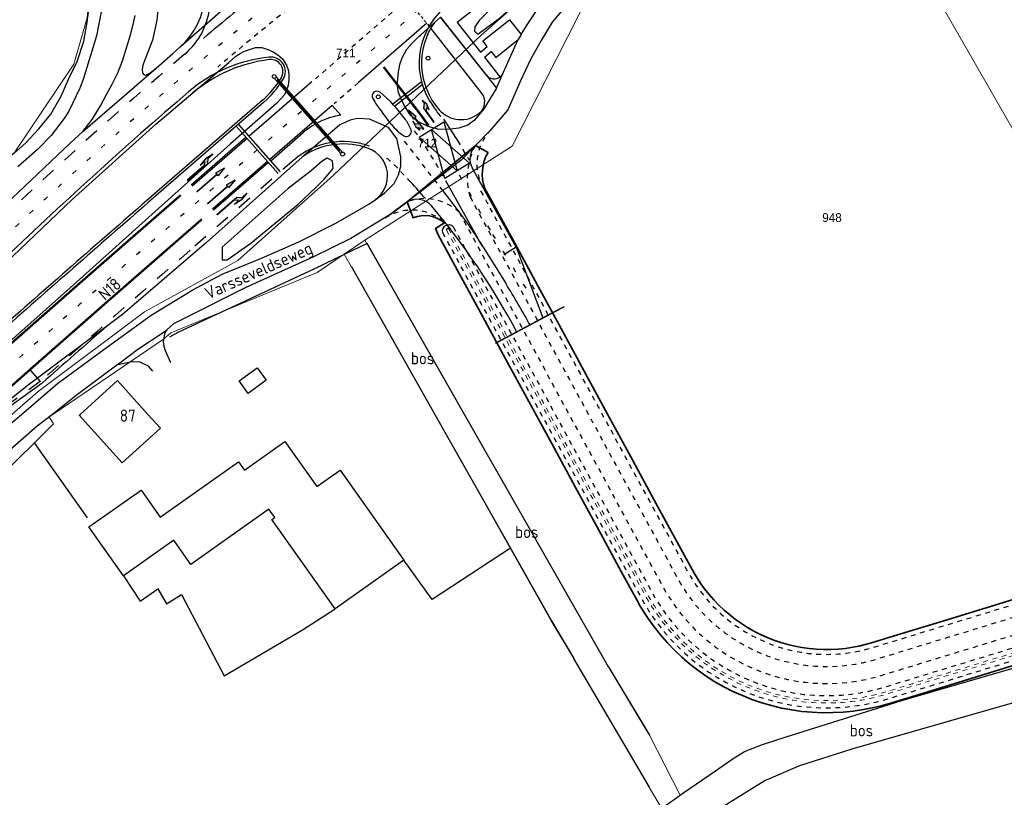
# Model space of a CAD drawing. Header units: metres. Extents: x 226218 to 240385, y 439369 to 449677.
# Tile 136 of 256: x 232870 to 233073, y 443421 to 443581. Entities that reach past the tile are written whole.
import ezdxf
from ezdxf.enums import TextEntityAlignment as Align

# ---------------------------------------------------------------- set-up
doc = ezdxf.new("R2010")
doc.units = ezdxf.units.M
doc.header["$MEASUREMENT"] = 0
for name, pattern in [('LIJN05-05', [1, 0.5, -0.5]), ('LIJN1-1', [2, 1, -1]), ('LIJN1-3', [4, 1, -3]), ('PHANTOM2', [1.25, 0.625, -0.125, 0.125, -0.125, 0.125, -0.125])]:
    doc.linetypes.add(name, pattern=pattern)
for name, color, linetype in [('CULTUURAANDUIDING', 253, 'Continuous'), ('DAKRAND-BYG', 4, 'Continuous'), ('Goud-markering', 7, 'Continuous'), ('Goud-ontwerp', 2, 'Continuous'), ('Goud-ontwerp-wordt later aangelegd', 2, 'Continuous'), ('Goud-opstellengtesdef', 30, 'Continuous'), ('HEG', 253, 'Continuous'), ('HOOFDGEBOUW', 4, 'Continuous'), ('HUISNUMMER', 253, 'Continuous'), ('INSTEEKSLOOT', 153, 'Continuous'), ('KANTVERH', 253, 'Continuous'), ('MIDSLTGREPPEL', 253, 'Continuous'), ('MUUR', 253, 'Continuous'), ('OVLIJNOBJ', 253, 'Continuous'), ('RASTER', 253, 'Continuous'), ('STRAATNAAM', 253, 'Continuous'), ('VRI-lantaarns', 162, 'Continuous')]:
    doc.layers.add(name, color=color, linetype=linetype)
for name, color, linetype, lineweight in [('G01 perceelsgrens', 73, 'Continuous', 0), ('gw-nw-bodemwatergang', 153, 'Continuous', 18), ('gw-nw-grondwerklijn', 75, 'Continuous', 30), ('gw-nw-kruinlijn', 75, 'Continuous', 30), ('kd-nw-beheersgrens', 13, 'rijksgrplan', 35), ('vh-nw-randverharding', 253, 'Continuous', 30), ('Z01 perceelnummer', 73, 'Continuous', 13)]:
    doc.layers.add(name, color=color, linetype=linetype, lineweight=lineweight)
doc.styles.get("Standard").update_dxf_attribs({"font": 'iso.shx'})
doc.styles.add('Style-WORKING', font='WORKING.shx')
doc.linetypes.add('HAAIETAND50-L', pattern='A,0,-0.25,[122,wocad.shx,S=0.1,R=0,X=0,Y=0],-0.75', length=1)
doc.linetypes.add('HAAIETAND50-R', pattern='A,0,-0.25,[122,wocad.shx,S=0.1,R=180,X=0,Y=0],-0.75', length=1)
doc.linetypes.add('rijksgrplan', pattern='A,8,-2,[42,RTW.shx,S=1,R=0,X=0,Y=0],-2', length=12)

# ---------------------------------------------------------------- blocks, each defined once
blk = doc.blocks.new('A$C55E87B6D')
at = {"color": 4}
blk.add_arc((232958.5, 443538), 0.268, 54.9032, 197.2786, dxfattribs=at)
at = {"layer": 'gw-nw-bodemwatergang', "linetype": 'LIJN1-1', "flags": 128}
for points in [[(232958.24, 443537.92), (232962.58, 443529.95), (232967.36, 443521.16), (232972.14, 443512.38), (232976.92, 443503.59), (232981.7, 443494.81), (232986.48, 443486.03), (232991.25, 443477.24), (232996.03, 443468.46), (232999.13, 443462.77), (232999.83, 443461.53), (233000.57, 443460.31), (233001.36, 443459.11), (233002.54, 443457.47), (233003.8, 443455.89), (233005.13, 443454.36), (233006.54, 443452.9), (233008.01, 443451.51), (233009.54, 443450.19), (233011.14, 443448.95), (233012.79, 443447.78), (233014.5, 443446.7), (233016.26, 443445.69), (233018.06, 443444.77), (233019.91, 443443.94), (233021.79, 443443.2), (233023.7, 443442.54), (233025.65, 443441.98), (233027.62, 443441.51), (233029.61, 443441.14), (233031.61, 443440.86), (233033.63, 443440.68), (233035.65, 443440.59), (233037.67, 443440.6), (233039.7, 443440.7), (233041.71, 443440.91), (233043.71, 443441.2), (233045.45, 443441.54), (233047.17, 443441.95), (233048.86, 443442.43), (233054.26, 443444.08), (233063.82, 443447), (233073.39, 443449.91), (233082.95, 443452.83), (233092.52, 443455.75), (233102.08, 443458.67), (233104.51, 443459.42)], [(232958.66, 443538.22), (232963.02, 443530.19), (232967.8, 443521.4), (232972.58, 443512.62), (232977.36, 443503.83), (232982.14, 443495.05), (232986.92, 443486.27), (232991.7, 443477.48), (232996.48, 443468.7), (232999.57, 443463.01), (233000.26, 443461.79), (233001, 443460.58), (233001.78, 443459.4), (233002.94, 443457.78), (233004.19, 443456.21), (233005.5, 443454.7), (233006.89, 443453.26), (233008.34, 443451.89), (233009.86, 443450.58), (233011.44, 443449.35), (233013.07, 443448.2), (233014.76, 443447.13), (233016.5, 443446.14), (233018.28, 443445.23), (233020.1, 443444.4), (233021.96, 443443.67), (233023.86, 443443.02), (233025.78, 443442.47), (233027.72, 443442.01), (233029.69, 443441.64), (233031.67, 443441.36), (233033.66, 443441.18), (233035.66, 443441.09), (233037.66, 443441.1), (233039.66, 443441.21), (233041.65, 443441.41), (233043.63, 443441.7), (233045.34, 443442.03), (233047.04, 443442.44), (233048.72, 443442.91), (233054.11, 443444.56), (233063.68, 443447.48), (233073.24, 443450.4), (233082.8, 443453.32), (233092.37, 443456.23), (233101.93, 443459.15), (233104.39, 443459.9)]]:
    blk.add_lwpolyline(points, dxfattribs=at)
at = {"layer": 'gw-nw-grondwerklijn'}
blk.add_arc((232958.66, 443537.68), 1.31, 45.3177, 191.7761, dxfattribs=at)
at = {"layer": 'gw-nw-kruinlijn', "linetype": 'LIJN1-1', "flags": 128}
for points in [[(232965.25, 443545.98), (232966.6, 443543.52), (232971.38, 443534.73), (232976.15, 443525.95), (232980.93, 443517.16), (232985.71, 443508.38), (232990.49, 443499.59), (232995.27, 443490.81), (233000.05, 443482.03), (233004.83, 443473.24), (233007.91, 443467.58), (233008.46, 443466.61), (233009.03, 443465.68), (233009.62, 443464.77), (233010.53, 443463.51), (233011.49, 443462.29), (233012.51, 443461.13), (233013.58, 443460.01), (233014.71, 443458.95), (233015.88, 443457.94), (233017.1, 443456.99), (233018.37, 443456.1), (233019.67, 443455.27), (233021.02, 443454.5), (233022.4, 443453.8), (233023.81, 443453.16), (233025.25, 443452.59), (233026.71, 443452.09), (233028.2, 443451.66), (233029.7, 443451.31), (233031.22, 443451.02), (233032.76, 443450.81), (233034.3, 443450.67), (233035.84, 443450.6), (233037.39, 443450.61), (233038.94, 443450.69), (233040.48, 443450.84), (233042.01, 443451.07), (233043.33, 443451.33), (233044.65, 443451.64), (233045.98, 443452.02), (233051.34, 443453.65), (233060.9, 443456.57), (233070.46, 443459.49), (233080.03, 443462.41), (233089.59, 443465.33), (233099.16, 443468.25), (233101.97, 443469.11)], [(232957.38, 443537.42), (232961.7, 443529.47), (232966.48, 443520.68), (232971.26, 443511.9), (232976.04, 443503.12), (232980.82, 443494.33), (232985.6, 443485.55), (232990.37, 443476.76), (232995.15, 443467.98), (232998.25, 443462.28), (232998.96, 443461.03), (232999.73, 443459.77), (233000.54, 443458.54), (233001.74, 443456.87), (233003.03, 443455.25), (233004.39, 443453.69), (233005.83, 443452.19), (233007.34, 443450.77), (233008.91, 443449.42), (233010.54, 443448.15), (233012.23, 443446.95), (233013.98, 443445.84), (233015.78, 443444.81), (233017.63, 443443.87), (233019.52, 443443.02), (233021.44, 443442.26), (233023.4, 443441.59), (233025.39, 443441.01), (233027.41, 443440.53), (233029.45, 443440.15), (233031.5, 443439.87), (233033.56, 443439.68), (233035.63, 443439.59), (233037.7, 443439.6), (233039.77, 443439.71), (233041.83, 443439.91), (233043.88, 443440.22), (233045.66, 443440.56), (233047.42, 443440.98), (233049.14, 443441.47), (233054.55, 443443.12), (233064.11, 443446.04), (233073.68, 443448.96), (233083.24, 443451.88), (233092.81, 443454.8), (233102.37, 443457.71), (233104.77, 443458.45)], [(232959.57, 443538.61), (232959.57, 443538.61), (232963.91, 443530.67), (232968.69, 443521.88), (232973.47, 443513.1), (232978.25, 443504.32), (232983.02, 443495.53), (232987.8, 443486.75), (232992.58, 443477.96), (232997.36, 443469.18), (233000.45, 443463.5), (233001.13, 443462.3), (233001.85, 443461.12), (233002.61, 443459.97), (233003.75, 443458.38), (233004.96, 443456.85), (233006.25, 443455.38), (233007.6, 443453.98), (233009.02, 443452.64), (233010.5, 443451.36), (233012.04, 443450.16), (233013.63, 443449.04), (233015.28, 443447.99), (233016.98, 443447.02), (233018.72, 443446.14), (233020.49, 443445.33), (233022.31, 443444.61), (233024.16, 443443.98), (233026.03, 443443.44), (233027.93, 443442.99), (233029.85, 443442.63), (233031.79, 443442.36), (233033.73, 443442.19), (233035.68, 443442.1), (233037.63, 443442.11), (233039.58, 443442.21), (233041.52, 443442.41), (233043.45, 443442.69), (233045.13, 443443.02), (233046.79, 443443.42), (233048.43, 443443.88), (233053.82, 443445.52), (233063.38, 443448.44), (233072.95, 443451.36), (233082.51, 443454.28), (233092.07, 443457.2), (233101.64, 443460.12), (233104.13, 443460.88)]]:
    blk.add_lwpolyline(points, dxfattribs=at)
at = {"layer": 'vh-nw-randverharding', "linetype": 'LIJN1-1', "flags": 128}
for points in [[(232963.06, 443544.79), (232964.4, 443542.32), (232969.18, 443533.54), (232973.96, 443524.75), (232978.74, 443515.97), (232983.52, 443507.18), (232988.29, 443498.4), (232993.07, 443489.62), (232997.85, 443480.83), (233002.63, 443472.05), (233005.72, 443466.37), (233006.3, 443465.34), (233006.92, 443464.34), (233007.56, 443463.35), (233008.54, 443462), (233009.57, 443460.69), (233010.67, 443459.44), (233011.82, 443458.24), (233013.04, 443457.09), (233014.3, 443456.01), (233015.61, 443454.98), (233016.98, 443454.02), (233018.38, 443453.13), (233019.83, 443452.3), (233021.31, 443451.54), (233022.83, 443450.86), (233024.38, 443450.25), (233025.96, 443449.71), (233027.56, 443449.25), (233029.18, 443448.86), (233030.82, 443448.55), (233032.47, 443448.32), (233034.13, 443448.17), (233035.79, 443448.1), (233037.46, 443448.11), (233039.13, 443448.2), (233040.78, 443448.36), (233042.43, 443448.61), (233043.86, 443448.88), (233045.28, 443449.22), (233046.68, 443449.62), (233052.07, 443451.26), (233061.63, 443454.18), (233071.19, 443457.1), (233080.76, 443460.02), (233090.32, 443462.94), (233099.89, 443465.86), (233102.61, 443466.69)], [(232960.81, 443541.59), (232961.33, 443540.65), (232966.11, 443531.86), (232970.88, 443523.08), (232975.66, 443514.3), (232980.44, 443505.51), (232985.22, 443496.73), (232990, 443487.94), (232994.78, 443479.16), (232999.56, 443470.37), (233002.65, 443464.7), (233003.28, 443463.57), (233003.96, 443462.46), (233004.67, 443461.38), (233005.74, 443459.89), (233006.88, 443458.45), (233008.09, 443457.07), (233009.36, 443455.75), (233010.69, 443454.49), (233012.08, 443453.3), (233013.53, 443452.17), (233015.03, 443451.12), (233016.57, 443450.13), (233018.16, 443449.22), (233019.8, 443448.39), (233021.47, 443447.63), (233023.17, 443446.96), (233024.91, 443446.37), (233026.67, 443445.86), (233028.45, 443445.44), (233030.25, 443445.1), (233032.07, 443444.85), (233033.9, 443444.68), (233035.73, 443444.6), (233037.56, 443444.61), (233039.39, 443444.71), (233041.22, 443444.89), (233043.03, 443445.16), (233044.6, 443445.46), (233046.16, 443445.83), (233047.7, 443446.27), (233053.09, 443447.91), (233062.65, 443450.83), (233072.22, 443453.75), (233081.78, 443456.67), (233091.34, 443459.59), (233100.91, 443462.51), (233103.5, 443463.3)]]:
    blk.add_lwpolyline(points, dxfattribs=at)
at = {"layer": 'vh-nw-randverharding', "linetype": 'LIJN1-1'}
for centre, radius, start, end in [((232976.49, 443548.71), 13.99, 151.6954, 196.2731), ((232953.74, 443534.09), 10.31, 46.6839, 110.5618)]:
    blk.add_arc(centre, radius, start, end, dxfattribs=at)
blk = doc.blocks.new('A$C55FE332E')
at = {"layer": 'kd-nw-beheersgrens', "ltscale": 1.5, "flags": 128}
blk.add_lwpolyline([(232957.82, 443539.39, 0.28061), (232951.35, 443540.47), (232950.12, 443543.74), (232964.17, 443555.34), (232966.81, 443553.92)], format="xyb", dxfattribs=at)
for points in [[(232966.13, 443546.46), (232967.48, 443543.99), (232972.25, 443535.21), (232977.03, 443526.42), (232981.81, 443517.64), (232986.59, 443508.86), (232991.37, 443500.07), (232996.15, 443491.29), (233000.93, 443482.5), (233005.71, 443473.72), (233008.78, 443468.07), (233009.32, 443467.12), (233009.87, 443466.21), (233010.45, 443465.34), (233011.33, 443464.11), (233012.26, 443462.93), (233013.25, 443461.81), (233014.29, 443460.72), (233015.38, 443459.69), (233016.52, 443458.72), (233017.7, 443457.8), (233018.93, 443456.93), (233020.19, 443456.13), (233021.49, 443455.38), (233022.83, 443454.7), (233024.2, 443454.08), (233025.59, 443453.53), (233027.01, 443453.05), (233028.45, 443452.63), (233029.91, 443452.28), (233031.38, 443452.01), (233032.87, 443451.8), (233034.36, 443451.67), (233035.86, 443451.6), (233037.36, 443451.61), (233038.86, 443451.69), (233040.35, 443451.84), (233041.84, 443452.06), (233043.12, 443452.31), (233044.4, 443452.61), (233045.7, 443452.98), (233051.04, 443454.61), (233060.61, 443457.53), (233070.17, 443460.45), (233079.74, 443463.37), (233089.3, 443466.29), (233098.87, 443469.2), (233108.43, 443472.12), (233115.26, 443474.21)], [(232957.82, 443539.39), (232955.96, 443538.26), (232956.5, 443536.94)], [(232956.5, 443536.94), (232960.82, 443528.99), (232965.6, 443520.21), (232970.38, 443511.42), (232975.16, 443502.64), (232979.94, 443493.85), (232984.72, 443485.07), (232989.5, 443476.29), (232994.27, 443467.5), (232997.38, 443461.8), (232998.1, 443460.52), (232998.88, 443459.24), (232999.72, 443457.98), (233000.94, 443456.27), (233002.26, 443454.61), (233003.66, 443453.01), (233005.13, 443451.48), (233006.67, 443450.03), (233008.27, 443448.65), (233009.95, 443447.34), (233011.68, 443446.12), (233013.47, 443444.98), (233015.31, 443443.93), (233017.19, 443442.97), (233019.13, 443442.1), (233021.1, 443441.32), (233023.1, 443440.63), (233025.14, 443440.05), (233027.2, 443439.55), (233029.28, 443439.16), (233031.38, 443438.87), (233033.49, 443438.68), (233035.61, 443438.59), (233037.73, 443438.6), (233039.85, 443438.71), (233041.96, 443438.92), (233044.05, 443439.23), (233045.87, 443439.59), (233047.68, 443440.02), (233049.42, 443440.51), (233054.84, 443442.16), (233064.41, 443445.08), (233073.97, 443448), (233083.54, 443450.92), (233093.1, 443453.84), (233102.66, 443456.76), (233112.23, 443459.68), (233118.86, 443461.7)]]:
    blk.add_lwpolyline(points, dxfattribs=at)
at = {"layer": 'kd-nw-beheersgrens', "ltscale": 1.5}
blk.add_arc((232973.94, 443549.51), 8.38, 148.2651, 201.3331, dxfattribs=at)
blk = doc.blocks.new('RA_5m')
blk.add_hatch(color=0).paths.add_polyline_path([(5, -0.375), (4.3, -0.375), (3.55, 0.375), (0, 0.375), (0, 0.225), (2.7, 0.225), (3.3, -0.375), (2.6, -0.375), (3.8, -0.675)])
at = {"color": 0, "linetype": 'Continuous'}
blk.add_lwpolyline([(5, -0.375), (4.3, -0.375), (3.55, 0.375), (0, 0.375), (0, 0.225), (2.7, 0.225), (3.3, -0.375), (2.6, -0.375), (3.8, -0.675)], close=True, dxfattribs=at)
blk = doc.blocks.new('LA-RD_5m')
blk.add_hatch(color=0).paths.add_polyline_path([(2.95, -0.225), (1.35, -0.225), (1.95, 0.375), (2.65, 0.375), (1.45, 0.675), (0.25, 0.375), (0.95, 0.375), (0.35, -0.225), (0, -0.225), (0, -0.375), (2.95, -0.375), (2.95, -0.675), (5, -0.3), (2.95, 0.075)])
at = {"color": 0, "linetype": 'Continuous'}
blk.add_lwpolyline([(2.95, -0.225), (1.35, -0.225), (1.95, 0.375), (2.65, 0.375), (1.45, 0.675), (0.25, 0.375), (0.95, 0.375), (0.35, -0.225), (0, -0.225), (0, -0.375), (2.95, -0.375), (2.95, -0.675), (5, -0.3), (2.95, 0.075)], close=True, dxfattribs=at)
blk = doc.blocks.new('*U43')
at = {"layer": 'VRI-lantaarns', "color": 0}
for points in [[(0.35, 0.2), (20.95, 0.2)], [(0.35, -0.2), (20.95, -0.2)]]:
    blk.add_lwpolyline(points, dxfattribs=at)
at = {"layer": 'VRI-lantaarns', "color": 0, "linetype": 'LIJN1-1', "ltscale": 0.9, "const_width": 0.4}
blk.add_lwpolyline([(0.9, 0), (20.39, 0)], dxfattribs=at)
at = {"layer": 'VRI-lantaarns', "color": 0}
for centre in [(0, 0), (21.29, 0)]:
    blk.add_circle(centre, 0.4, dxfattribs=at)
blk = doc.blocks.new('RD_7-5m')
blk.add_hatch(color=0).paths.add_polyline_path([(5.45, -0.375), (5.45, -0.075), (0, -0.075), (0, 0.075), (5.45, 0.075), (5.45, 0.375), (7.5, 0)])
at = {"color": 0}
blk.add_lwpolyline([(5.45, -0.375), (5.45, -0.075), (0, -0.075), (0, 0.075), (5.45, 0.075), (5.45, 0.375), (7.5, 0)], close=True, dxfattribs=at)
blk = doc.blocks.new('LA_7-5m')
blk.add_hatch(color=0).paths.add_polyline_path([(7.5, 0.375), (5.7, 0.675), (4, 0.375), (5.2, 0.375), (4.6, -0.225), (0, -0.225), (0, -0.375), (5.45, -0.375), (6.2, 0.375)])
at = {"color": 0}
blk.add_lwpolyline([(7.5, 0.375), (5.7, 0.675), (4, 0.375), (5.2, 0.375), (4.6, -0.225), (0, -0.225), (0, -0.375), (5.45, -0.375), (6.2, 0.375)], close=True, dxfattribs=at)
blk = doc.blocks.new('RA_7-5m')
blk.add_hatch(color=0).paths.add_polyline_path([(7.5, -0.375), (5.7, -0.675), (4, -0.375), (5.2, -0.375), (4.6, 0.225), (0, 0.225), (0, 0.375), (5.45, 0.375), (6.2, -0.375)])
at = {"color": 0}
blk.add_lwpolyline([(7.5, -0.375), (5.7, -0.675), (4, -0.375), (5.2, -0.375), (4.6, 0.225), (0, 0.225), (0, 0.375), (5.45, 0.375), (6.2, -0.375)], close=True, dxfattribs=at)
blk = doc.blocks.new('Universeelmast')
at = {"layer": 'VRI-lantaarns'}
h = blk.add_hatch(color=256, dxfattribs=at)
h.paths.add_polyline_path([(-0.45, 0, 1), (0.45, 0, 1)])
h.paths.add_polyline_path([(0.35, 0, -1), (-0.35, 0, -1)], flags=16)
blk.add_circle((0, 0), 0.4, dxfattribs=at)
blk = doc.blocks.new('Kadastrale grenzen Kerkstraat Harreveld')
at = {"layer": 'G01 perceelsgrens', "linetype": 'Continuous', "lineweight": 0}
for p, q in [((232934878, 443549158), (232915242, 443531695)), ((232937138, 443532992), (232941397, 443535869)), ((232941397, 443535869), (232961904, 443500000)), ((232937138, 443532992), (232955818, 443500000)), ((232876457, 443499513), (232877175, 443500000)), ((232876457, 443499513), (232877348, 443498070)), ((232779787, 443401300), (232877348, 443498070)), ((233000000, 443423140), (233002376, 443419068))]:
    blk.add_line(p, q, dxfattribs=at)
at = {"layer": 'G01 perceelsgrens', "linetype": 'Continuous', "lineweight": 0, "flags": 128}
for points in [[(232816124, 443500000), (232836759, 443522531), (232869306, 443553884), (232881518, 443572067), (232884270, 443581581), (232885103, 443589987), (232884968, 443599126), (232910610, 443621797), (232920359, 443612338), (232926159, 443610852), (232932035, 443611324), (232960490, 443633946), (232971433, 443642199), (232972018, 443642640)], [(233036167, 443625983), (233082756, 443544860), (233108534, 443500000)], [(232934878, 443549158), (232965323, 443578020), (232995604, 443604658), (233000000, 443608129)], [(232941397, 443535869), (232971763, 443555177), (232987753, 443586758), (233000000, 443596838)], [(232877175, 443500000), (232899952, 443515442), (232901478, 443516765), (232931597, 443529212), (232937138, 443532992)], [(232868765, 443500000), (232874135, 443504735), (232896058, 443521106), (232915242, 443531695)], [(232955818, 443500000), (232979797, 443457504), (232984457, 443449777), (233000000, 443423140)], [(232961904, 443500000), (232990522, 443449820), (232991602, 443447926), (232992461, 443446497), (232999107, 443435434), (233000000, 443433947)], [(233002376, 443419068), (233005921, 443411994), (233016549, 443420175), (233023623, 443424556), (233030961, 443427725), (233041749, 443431154), (233060999, 443436634), (233101139, 443448199), (233130527, 443456425), (233131176, 443455084), (233193242, 443475172)], [(233000000, 443433947), (233006329, 443421645), (233013619, 443426598), (233017231, 443429190), (233019551, 443430616), (233023259, 443432077), (233028131, 443433646), (233051959, 443441093), (233056601, 443442445), (233088006, 443451591), (233117802, 443460215), (233128855, 443463413), (233129224, 443463520), (233129458, 443463588)]]:
    blk.add_lwpolyline(points, dxfattribs=at)
at = {"layer": 'Z01 perceelnummer', "linetype": 'Continuous', "lineweight": 13, "style": 'Style-WORKING'}
for s, p in [('711', (232937467, 443574361)), ('712', (232954295, 443555850)), ('948', (233037569, 443540505))]:
    blk.add_text(s, height=1800, dxfattribs=at).set_placement(p, align=Align.MIDDLE_CENTER)

msp = doc.modelspace()

# ---------------------------------------------------------------- linework, layer by layer
at = {"layer": 'DAKRAND-BYG'}
msp.add_line((232949.45, 443469.97), (232935.29, 443459.96), dxfattribs=at)
for points in [[(232919.23, 443509.56), (232921.08, 443507.01), (232917.38, 443504.32), (232915.53, 443506.87), (232919.23, 443509.56)], [(232891.7, 443466.78), (232884.6, 443476.82), (232895.34, 443484.41), (232899.29, 443478.82), (232915.42, 443490.22), (232916.62, 443488.53), (232924.97, 443494.43), (232931.53, 443485.15), (232936.32, 443488.54), (232949.45, 443469.97)], [(232935.29, 443459.96), (232922.29, 443478.34), (232922.88, 443478.76), (232921.67, 443480.48), (232905.6, 443469.11), (232902.07, 443474.11), (232891.7, 443466.78)]]:
    msp.add_lwpolyline(points, dxfattribs=at)
at = {"layer": 'Goud-markering', "linetype": 'LIJN1-3'}
msp.add_line((232961.607, 443591.213), (232901.171, 443538.715), dxfattribs=at)
at = {"layer": 'Goud-markering', "linetype": 'LIJN05-05'}
msp.add_line((232949.781, 443585.697), (232954.645, 443579.888), dxfattribs=at)
at = {"layer": 'Goud-markering', "linetype": 'LIJN1-1'}
for p, q in [((232950.032, 443585.397), (232931.244, 443569.076)), ((232940.078, 443568.272), (232935.078, 443563.93))]:
    msp.add_line(p, q, dxfattribs=at)
at = {"layer": 'Goud-markering', "linetype": 'HAAIETAND50-L'}
msp.add_line((232954.142, 443580.489), (232942.179, 443570.098), dxfattribs=at)
at = {"layer": 'Goud-markering', "linetype": 'Continuous'}
for p, q in [((232951.733, 443563.065), (232945.236, 443571.428)), ((232951.891, 443563.187), (232945.387, 443571.559)), ((232942.179, 443570.098), (232940.078, 443568.272)), ((232930.489, 443568.42), (232917.605, 443557.229)), ((232952.992, 443568.405), (232947.145, 443563.863)), ((232953.17, 443567.784), (232947.554, 443563.421)), ((232920.579, 443564.217), (232896.892, 443543.641)), ((232934.686, 443563.589), (232921.838, 443552.429)), ((232936.446, 443561.562), (232934.686, 443563.589)), ((232923.585, 443549.542), (232914.953, 443559.329)), ((232924.035, 443549.939), (232915.406, 443559.723)), ((232922.053, 443552.185), (232928.802, 443558.047)), ((232916.986, 443557.023), (232905.662, 443547.186)), ((232917.185, 443556.798), (232905.861, 443546.961)), ((232921.352, 443552.073), (232910.027, 443542.236)), ((232921.551, 443551.848), (232910.227, 443542.011))]:
    msp.add_line(p, q, dxfattribs=at)
at = {"layer": 'Goud-markering', "linetype": 'LIJN1-1', "ltscale": 3}
for p, q in [((232926.819, 443552.351), (232905.45, 443533.789)), ((232874.669, 443506.829), (232846.889, 443486.669))]:
    msp.add_line(p, q, dxfattribs=at)
at = {"layer": 'Goud-markering', "linetype": 'LIJN1-3', "const_width": 0.45, "flags": 128}
for points in [[(232903.498, 443545.107), (232899.007, 443541.207, 0.0030598), (232853.023, 443500.767)], [(232907.863, 443540.157), (232903.335, 443536.224, 0.0030598), (232857.412, 443495.838)]]:
    msp.add_lwpolyline(points, format="xyb", dxfattribs=at)
at = {"layer": 'Goud-markering', "linetype": 'LIJN1-3'}
for centre, radius, start, end in [((233513.533, 442857.277), 937.545, 126.727538, 137.097519), ((236180.076, 439763.959), 5000, 130.978893, 131.538781)]:
    msp.add_arc(centre, radius, start, end, dxfattribs=at)
at = {"layer": 'Goud-markering', "linetype": 'LIJN1-1'}
msp.add_arc((233513.533, 442857.277), 934.345, 127.769867, 130.146327, dxfattribs=at)
at = {"layer": 'Goud-markering', "linetype": 'Continuous'}
for centre, radius, start, end in [((232894.603, 443585.545), 15, 310.3601, 40.92756), ((232967.579, 443572.293), 15, 130.97889, 216.66244), ((232924.713, 443543.667), 30, 95.66431, 130.62469), ((232922.048, 443570.535), 3, 328.44363, 96.92012), ((232907.136, 443579.693), 20.5, 310.97889, 328.44363), ((233513.533, 442857.277), 934.345, 130.624689, 137.097519), ((232872.843, 443501.775), 103.1, 35.20902, 36.66244), ((232938.638, 443546.723), 15, 98.40261, 130.97889), ((232872.843, 443501.775), 99.9, 35.20902, 37.84372), ((232872.843, 443501.775), 100.1, 35.20902, 37.84372), ((232936.983, 443540.649), 15.5, 69.76981, 130.97889), ((236180.076, 439763.959), 5006.525, 130.978893, 131.449003)]:
    msp.add_arc(centre, radius, start, end, dxfattribs=at)
at = {"layer": 'Goud-markering', "linetype": 'HAAIETAND50-R'}
msp.add_arc((233513.533, 442857.277), 940.745, 129.06721, 130.053293, dxfattribs=at)
at = {"layer": 'Goud-markering', "linetype": 'LIJN1-1', "ltscale": 3}
for centre, radius, start, end in [((233513.533, 442857.277), 940.745, 130.360095, 137.097519), ((236180.076, 439763.959), 4993.475, 130.978893, 131.4491)]:
    msp.add_arc(centre, radius, start, end, dxfattribs=at)
at = {"layer": 'Goud-ontwerp', "linetype": 'Continuous'}
for p, q in [((232966.432, 443569.78), (232956.98, 443581.78)), ((232965.444, 443566.187), (232954.98, 443579.47)), ((232883.34, 443558.22), (232898.48, 443571.25)), ((232969.845, 443570.237), (232969.88, 443570.32)), ((232920.251, 443564.594), (232896.564, 443544.019)), ((232946.912, 443559.654), (232944.952, 443562.177)), ((232874.983, 443506.439), (232849.017, 443487.596))]:
    msp.add_line(p, q, dxfattribs=at)
for centre, radius, start, end in [((232893.472, 443586.849), 15, 311.52315, 40.92756), ((232967.579, 443572.293), 14.5, 144.82545, 221.43426), ((232925.361, 443543.235), 30, 96.92012, 130.17132), ((232922.048, 443570.535), 2.5, 328.44363, 96.92012), ((232968.003, 443571.018), 2, 218.22797, 337.01128), ((232907.136, 443579.693), 20, 310.97889, 328.44363), ((232943.894, 443565.541), 1, 50.27919, 209.92661), ((232925.361, 443543.235), 30, 35.59411, 50.27919), ((232963.087, 443564.33), 3, 308.82242, 38.22797), ((232964.694, 443577.515), 25, 209.92661, 217.84372), ((232961.207, 443566.668), 6, 221.43426, 308.82242), ((232954.808, 443565.789), 10, 217.84372, 237.66289), ((232941.625, 443554.876), 10, 21.56952, 35.59411), ((232949.994, 443558.185), 1, 237.66289, 21.56952), ((232936.983, 443540.649), 15, 69.76981, 122.97308), ((232940.095, 443549.094), 6, 305.02686, 69.76981), ((236180.076, 439763.959), 5007.025, 130.978893, 131.448999), ((236180.076, 439763.959), 4992.975, 131.244242, 131.449104)]:
    msp.add_arc(centre, radius, start, end, dxfattribs=at)
at = {"layer": 'Goud-ontwerp-wordt later aangelegd', "color": 7, "linetype": 'HAAIETAND50-L'}
msp.add_line((232957.585, 443560.761), (232960.488, 443556.355), dxfattribs=at)
at = {"layer": 'Goud-ontwerp-wordt later aangelegd', "linetype": 'Continuous'}
for p, q in [((232964.193, 443555.368), (232967.13, 443558.34)), ((232972.584, 443534.413), (232963.545, 443550.607)), ((232946.62, 443541.15), (232949.765, 443543.483)), ((232972.584, 443534.413), (232978.058, 443519.832))]:
    msp.add_line(p, q, dxfattribs=at)
at = {"layer": 'Goud-ontwerp-wordt later aangelegd', "color": 7, "linetype": 'LIJN1-1'}
for p, q in [((232957.539, 443545.975), (232949.431, 443556.411)), ((232960.495, 443556.344), (232962.84, 443552.383))]:
    msp.add_line(p, q, dxfattribs=at)
at = {"layer": 'Goud-ontwerp-wordt later aangelegd', "color": 7, "linetype": 'LIJN1-3'}
for p, q in [((232960.842, 443549.295), (232967.636, 443537.122)), ((232967.697, 443537.014), (232975.692, 443524.106))]:
    msp.add_line(p, q, dxfattribs=at)
at = {"layer": 'Goud-ontwerp-wordt later aangelegd', "color": 7, "linetype": 'Continuous'}
for p, q in [((232965.11, 443535.492), (232958.078, 443548.093)), ((232959.605, 443543.316), (232957.539, 443545.975)), ((232965.11, 443535.492), (232970.47, 443526.839))]:
    msp.add_line(p, q, dxfattribs=at)
at = {"layer": 'Goud-ontwerp-wordt later aangelegd', "color": 30, "linetype": 'Continuous'}
for p, q in [((232972.584, 443534.413), (232970.036, 443532.828)), ((232978.058, 443519.832), (232975.423, 443518.398))]:
    msp.add_line(p, q, dxfattribs=at)
at = {"layer": 'Goud-ontwerp-wordt later aangelegd', "color": 7, "linetype": 'Continuous'}
for points in [[(232957.671, 443560.198), (232960.407, 443550.122), (232952.577, 443557.028), (232957.671, 443560.198)], [(232957.859, 443548.537), (232955.121, 443558.611), (232962.954, 443551.707), (232957.859, 443548.537)]]:
    msp.add_lwpolyline(points, dxfattribs=at)
at = {"layer": 'Goud-ontwerp-wordt later aangelegd', "color": 7, "linetype": 'LIJN1-1', "flags": 128}
msp.add_lwpolyline([(232950.879, 443547.782, 0.0076534), (232947.725, 443551.119, 0.0504009), (232945.413, 443553.056)], format="xyb", dxfattribs=at)
at = {"layer": 'Goud-ontwerp-wordt later aangelegd', "color": 210, "linetype": 'PHANTOM2', "ltscale": 3, "const_width": 0.3, "flags": 128}
msp.add_lwpolyline([(232982.471, 443522.183), (232968.271, 443514.616)], dxfattribs=at)
at = {"layer": 'Goud-ontwerp-wordt later aangelegd', "color": 7, "linetype": 'LIJN1-1'}
msp.add_arc((232872.841, 443501.774), 97.003, 29.16666, 35.67347, dxfattribs=at)
at = {"layer": 'Goud-ontwerp-wordt later aangelegd', "color": 1, "linetype": 'LIJN1-1'}
for centre, start, end in [((232974.474, 443551.545), 135.33675, 211.88904), ((232951.122, 443532.038), 37.81713, 126.57303)]:
    msp.add_arc(centre, 10, start, end, dxfattribs=at)
at = {"layer": 'Goud-ontwerp-wordt later aangelegd', "linetype": 'Continuous'}
for centre, radius, start, end in [((232967.038, 443552.557), 4, 135.33675, 209.16657), ((232952.148, 443540.271), 4, 40.00216, 126.57303), ((232840.309, 443446.42), 150, 28.03502, 40.00216)]:
    msp.add_arc(centre, radius, start, end, dxfattribs=at)
at = {"layer": 'Goud-ontwerp-wordt later aangelegd', "color": 7, "linetype": 'HAAIETAND50-L'}
msp.add_arc((232840.309, 443446.42), 150, 40.7838, 42.51237, dxfattribs=at)
at = {"layer": 'Goud-ontwerp-wordt later aangelegd', "color": 7, "linetype": 'Continuous'}
for centre, radius, start, end in [((232880.636, 443481.965), 100, 31.77428, 37.84372), ((232800.444, 443421.524), 200, 28.97032, 31.77428)]:
    msp.add_arc(centre, radius, start, end, dxfattribs=at)
at = {"layer": 'Goud-opstellengtesdef', "linetype": 'Continuous'}
msp.add_line((232874.623, 443506.789), (232872.639, 443509.039), dxfattribs=at)
at = {"layer": 'HEG'}
msp.add_line((232873.36, 443494.15), (232884.22, 443478.67), dxfattribs=at)
at = {"layer": 'HOOFDGEBOUW'}
msp.add_line((232882.6, 443499.8), (232882.82, 443500), dxfattribs=at)
for points in [[(232882.82, 443500), (232890.46, 443506.94), (232896.76, 443500)], [(232896.76, 443500), (232899.34, 443497.15), (232891.48, 443490.02), (232882.6, 443499.8)]]:
    msp.add_lwpolyline(points, dxfattribs=at)
at = {"layer": 'INSTEEKSLOOT'}
for points in [[(233000, 443609.8), (232966.97, 443583.1), (232964.91, 443581.06), (232964.05, 443579.73), (232963.97, 443578.85), (232964.68, 443578.27), (232969.14, 443581.52), (232986.48, 443596.88), (232999.61, 443607.93), (233000, 443608.25)], [(232868.05, 443552.73), (232871.58, 443555.8), (232874.32, 443558.8), (232876.77, 443561.79), (232878.91, 443565.46), (232880.5, 443569.16), (232882.16, 443572.61), (232883.58, 443576.78), (232884.16, 443580.31), (232884.82, 443584.74)], [(232887.55, 443584.97), (232886.16, 443577.9), (232883.43, 443568.95), (232882.74, 443567.16), (232880.49, 443562.42), (232879.64, 443561.11), (232878.63, 443559.7), (232876.85, 443557.41), (232874.04, 443554.52), (232870.01, 443550.93)], [(232912.07, 443531.77), (232913.07, 443531.78), (232917.96, 443535.22), (232927.59, 443543.21), (232931.42, 443546.79), (232933.05, 443548.38), (232934.87, 443550.61), (232934.74, 443552.21), (232933.64, 443552.72), (232932.64, 443552.1), (232930.43, 443550.16), (232925.62, 443546.48), (232912.06, 443534.44), (232912.07, 443531.77)]]:
    msp.add_lwpolyline(points, dxfattribs=at)
at = {"layer": 'KANTVERH'}
for p, q in [((232967.87, 443586.55), (232960.43, 443580.63)), ((232960.43, 443580.63), (232965.21, 443574.56)), ((232973.58, 443578.16), (232974.7, 443579.98)), ((232973.58, 443578.16), (232972.99, 443577.13)), ((232969.88, 443570.32), (232972.99, 443577.13)), ((232966.01, 443573.54), (232969.42, 443569.22)), ((232900.66, 443517.41), (232900.52, 443517.17))]:
    msp.add_line(p, q, dxfattribs=at)
for points in [[(232974.7, 443579.98), (232978.91, 443586.42), (232983.01, 443590.57), (232988.52, 443595.82), (232991.28, 443598.28), (232999.08, 443605.06)], [(232989.21, 443591.32), (232982.93, 443584.23), (232980, 443580.73), (232977.69, 443576.96), (232975.48, 443573.05), (232973.48, 443568.63), (232972.32, 443566.11), (232970.87, 443562.66), (232967.13, 443558.34), (232961.21, 443552.35), (232953.13, 443545.98), (232946.62, 443541.15), (232938.51, 443536.18), (232930.86, 443532.43), (232916.78, 443526.05), (232904.08, 443519.68), (232902.03, 443518.62), (232900.66, 443517.41)], [(232955.727, 443580.646), (232956.98, 443581.78), (232968.52, 443567.13), (232965.93, 443562.89)], [(232965.21, 443574.56), (232966.62, 443575.68), (232965.7, 443576.86), (232971.2, 443581.19), (232973.58, 443578.16)], [(232898.48, 443571.25), (232901.86, 443574.24), (232903.416, 443575.618)], [(232966.01, 443573.54), (232967.43, 443574.66), (232968.36, 443573.48), (232972.99, 443577.13)], [(232968.52, 443567.13), (232969.42, 443569.22), (232969.88, 443570.32)], [(232836.58, 443500), (232853.58, 443517.96), (232881.14, 443544.2), (232898.37, 443559.71), (232906.009, 443566.159)], [(232880.72, 443555.84), (232883.34, 443558.22)], [(232880.72, 443555.84), (232865.98, 443541.89), (232848.66, 443525.23), (232824.65, 443500)], [(232928.826, 443553.225), (232928.48, 443552.93), (232908.81, 443535.38), (232891.52, 443520.58), (232871.81, 443505.8), (232864.48, 443500)], [(232870.71, 443500), (232878.16, 443506.36), (232887.69, 443513.37), (232897.43, 443520.43), (232906, 443525.63), (232912.07, 443528.87), (232919.63, 443531.91), (232927.85, 443535.52), (232935.45, 443539.34), (232942.24, 443543.27), (232943.539, 443544.181)], [(232900.52, 443517.17), (232894.68, 443513.38), (232890.73, 443510.35), (232890.39, 443510.1)], [(232900.52, 443517.17), (232900.18, 443516.6), (232899.86, 443514.96), (232900.02, 443514.05), (232900.33, 443513.17), (232901.41, 443510.64)], [(232897.75, 443508.86), (232896.88, 443509.92), (232895.19, 443510.71), (232893.64, 443510.79), (232893.07, 443510.72), (232890.39, 443510.1)], [(232890.39, 443510.1), (232881.98, 443503.86), (232877.09, 443500)], [(232822.49, 443450.21), (232829.02, 443457.45), (232837.55, 443467.31), (232845.93, 443476.59), (232853.46, 443484.43), (232859.59, 443490.4), (232866.85, 443496.71), (232870.71, 443500)], [(232877.09, 443500), (232873.99, 443497.55), (232866.08, 443490.73), (232856.16, 443481.16), (232849.14, 443474.16), (232839.52, 443463.41), (232832.7, 443455.29), (232827.04, 443449.21)]]:
    msp.add_lwpolyline(points, dxfattribs=at)
at = {"layer": 'KANTVERH', "color": 13}
for points in [[(232900.18, 443602.01), (232899.54, 443602.06), (232899.2, 443601.88), (232898.89, 443601.47), (232898.96, 443600.06), (232899.41, 443595.2), (232899.46, 443590.8), (232899.07, 443586.01), (232898.6, 443581.13), (232897.67, 443577.03), (232896.15, 443573), (232895.69, 443571.84), (232895.54, 443570.96), (232895.63, 443570.29), (232895.77, 443570.07), (232896.06, 443569.88), (232896.3, 443569.78)], [(232903.416, 443575.618), (232914.53, 443585.46), (232904.805, 443596.676)], [(232883.34, 443558.22), (232885.3, 443560.66), (232886.99, 443563.49), (232888.22, 443565.86), (232889.38, 443567.98), (232890.55, 443570.31), (232891.51, 443572.78), (232892.43, 443575.66), (232893.17, 443578.12), (232893.72, 443580.27), (232894.12, 443582.08)], [(232958.46, 443558.61), (232956.41, 443558.67), (232954.41, 443559.28), (232952.18, 443560.36), (232950.75, 443561.68), (232949.57, 443563.5), (232948.81, 443565.07), (232948.34, 443566.27), (232948.16, 443567.56), (232948.14, 443568.3), (232948.32, 443570.52), (232948.59, 443572.04), (232949.07, 443573.38), (232950.08, 443575.18), (232951.09, 443576.3), (232952.62, 443577.86), (232952.86, 443578.05), (232955.727, 443580.646)], [(232906.009, 443566.159), (232913.39, 443572.39), (232914.8, 443573.63), (232915.64, 443574.2), (232916.64, 443574.72), (232918.89, 443575.51), (232920.2, 443575.53), (232921.44, 443575.12), (232922.56, 443574.61), (232923.51, 443574.03), (232924.46, 443573.17), (232925.31, 443571.88), (232925.69, 443570.68), (232925.78, 443569.82), (232925.73, 443568.97), (232925.6, 443567.68), (232925.16, 443566.3), (232924.8, 443565.68), (232923.27, 443564.02), (232913.78, 443555.65), (232882.06, 443527.23), (232851.41, 443500)], [(232896.3, 443569.78), (232897.25, 443570.3), (232898.48, 443571.25)], [(232965.93, 443562.89), (232964.01, 443560.56), (232962.62, 443559.54), (232960.73, 443558.93), (232958.46, 443558.61)], [(232943.539, 443544.181), (232945.55, 443545.59), (232947.42, 443547.51), (232948.36, 443549.3), (232948.8, 443551.05), (232948.83, 443552.97), (232947.96, 443556.78), (232946.29, 443559.03), (232942.38, 443560.75), (232939.97, 443560.9), (232939.21, 443560.77), (232938.38, 443560.53), (232936.27, 443559.56), (232928.826, 443553.225)]]:
    msp.add_lwpolyline(points, dxfattribs=at)
at = {"layer": 'MIDSLTGREPPEL'}
msp.add_lwpolyline([(232997.07, 443415.02), (233007.08, 443422.18), (233013.62, 443426.6), (233017.23, 443429.19), (233019.55, 443430.62), (233023.26, 443432.08), (233028.13, 443433.65), (233051.96, 443441.09), (233088.01, 443451.59), (233141.07, 443466.95), (233195.3, 443484.23), (233254.42, 443502.78), (233322.46, 443522.98)], dxfattribs=at)
at = {"layer": 'MUUR'}
msp.add_lwpolyline([(232891.7, 443466.78), (232895.18, 443461.55), (232898.77, 443464.12)], dxfattribs=at)
at = {"layer": 'OVLIJNOBJ'}
msp.add_lwpolyline([(233002.93, 443417.15), (233004.97, 443414.68), (233007.07, 443414.63), (233009.13, 443415.34), (233016.55, 443420.17), (233023.62, 443424.56), (233030.96, 443427.72), (233041.75, 443431.15), (233061.04, 443436.71), (233101.14, 443448.2), (233147.03, 443461.52), (233183.03, 443472.06), (233191.77, 443474.78)], dxfattribs=at)
at = {"layer": 'RASTER'}
for p, q in [((232938.62, 443530.48), (232955.82, 443500)), ((232955.82, 443500), (232971.36, 443472.46)), ((232991.6, 443447.93), (232961.9, 443500)), ((233000, 443423.25), (232984.46, 443449.78)), ((232991.6, 443447.93), (233000, 443433.95))]:
    msp.add_line(p, q, dxfattribs=at)
for points in [[(232961.9, 443500), (232941.86, 443535.14), (232937.29, 443532.95)], [(232937.29, 443532.95), (232930.93, 443529.9), (232902.91, 443516.85), (232901.19, 443515.86)], [(232971.36, 443472.46), (232955.29, 443461.9), (232949.45, 443469.97)], [(232971.36, 443472.46), (232979.8, 443457.5), (232984.46, 443449.78)], [(232898.77, 443464.12), (232900.55, 443460.99), (232903.66, 443462.91), (232912.47, 443446.18), (232928.57, 443455.65), (232935.29, 443459.96)]]:
    msp.add_lwpolyline(points, dxfattribs=at)

# ---------------------------------------------------------------- block references
at = {"linetype": 'Continuous'}
msp.add_blockref('A$C55FE332E', (0, 0), dxfattribs=at)
at = {"layer": 'Goud-markering'}
for name, p, rotation in [('RA_5m', (232955.856, 443560.354), 126), ('LA-RD_5m', (232953.241, 443558.509), 127.8437176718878), ('LA_7-5m', (232904.716, 443548.351), 40.97889314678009), ('RD_7-5m', (232906.845, 443545.829), 40.97889314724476), ('RD_7-5m', (232909.044, 443543.368), 40.97889314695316), ('RA_7-5m', (232911.21, 443540.879), 40.97889314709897)]:
    msp.add_blockref(name, p, dxfattribs=dict(at, rotation=rotation))
at = {"layer": 'Goud-ontwerp', "linetype": 'Continuous', "xscale": 0.001, "yscale": 0.001}
msp.add_blockref('Kadastrale grenzen Kerkstraat Harreveld', (0, 0), dxfattribs=at)
at = {"layer": 'Goud-ontwerp', "linetype": 'Continuous'}
msp.add_blockref('A$C55E87B6D', (0, 0), dxfattribs=at)
at = {"layer": 'VRI-lantaarns'}
for p in [(232954.425, 443573.317), (232944.174, 443565.353)]:
    msp.add_blockref('Universeelmast', p, dxfattribs=at)
at = {"layer": 'VRI-lantaarns', "rotation": 311.411682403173}
msp.add_blockref('*U43', (232922.749, 443569.539), dxfattribs=at)

# ---------------------------------------------------------------- texts
at = {"layer": 'CULTUURAANDUIDING'}
for p in [(232950.89, 443510.3), (232972.34, 443474.55), (233041.23, 443433.71)]:
    msp.add_text('bos', height=2.5, dxfattribs=at).set_placement(p)
at = {"layer": 'HUISNUMMER'}
msp.add_text('87', height=2.5, dxfattribs=at).set_placement((232890.97, 443498.48))
at = {"layer": 'STRAATNAAM'}
for s, rotation, p in [('Varsseveldseweg', 24.0265, (232909.17, 443523.6)), ('N18', 41.229, (232887.92, 443523.27))]:
    msp.add_text(s, height=2.5, rotation=rotation, dxfattribs=at).set_placement(p)

doc.saveas('drawing.dxf')
